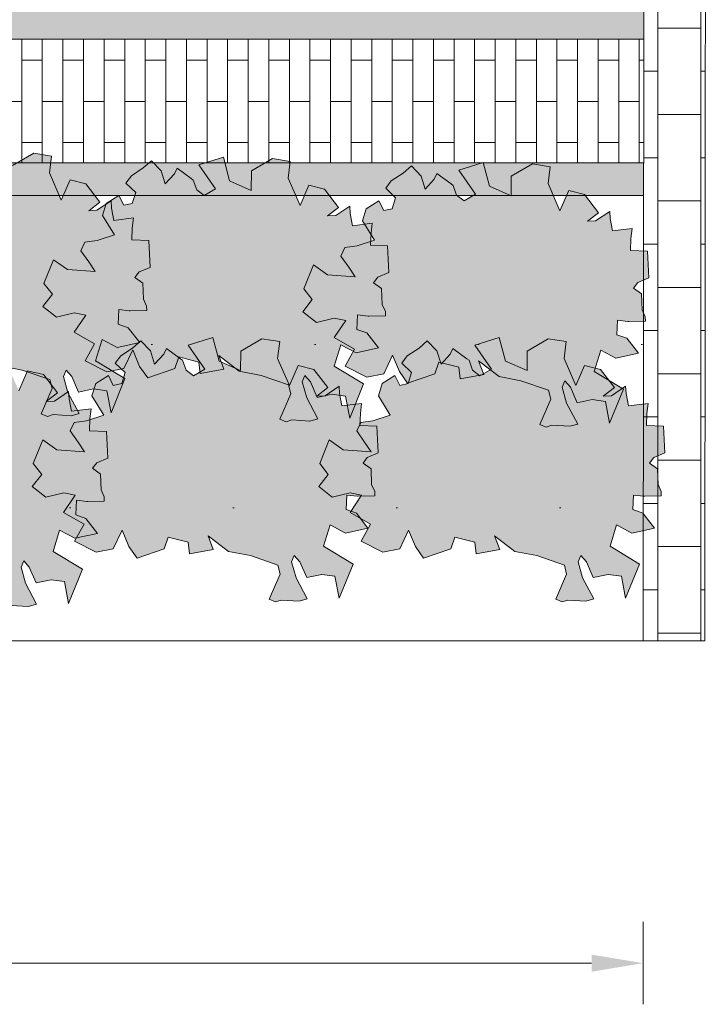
# Model space of a CAD drawing. Header units: metres. Extents: x 92403 to 95147, y 464428 to 465602.
# Tile 28 of 256: x 92442.16 to 92443.82, y 465000.07 to 465002.46. Entities that reach past the tile are written whole.
import ezdxf

# ---------------------------------------------------------------- set-up
doc = ezdxf.new("R2010")
doc.units = ezdxf.units.M
doc.layers.get('Defpoints').update_dxf_attribs({"linetype": 'CONTINUOUS'})
for name, color, linetype, lineweight in [('B-RO-VH-VERHARDING_STRAATBAKSTEEN-G', 252, 'CONTINUOUS', 5), ('N-RO-VH-KANTOPSLUITING_OPSLUITBAND-G', 7, 'CONTINUOUS', 5), ('X-XX-AL-M', 7, 'CONTINUOUS', 18), ('X-XX-AL-RMB - profiel', 7, 'CONTINUOUS', 9)]:
    doc.layers.add(name, color=color, linetype=linetype, lineweight=lineweight)
doc.layers.add('N-RO-GR-GROENSTROOK-A', color=7, linetype='CONTINUOUS', lineweight=0, true_color=0x5de817, transparency=0.7)
doc.layers.add('N-RO-VH-VERHARDING_STRAATBAKSTEEN-A', color=7, linetype='CONTINUOUS', lineweight=18, true_color=0xaa7a7a)
doc.styles.add('NLCS-ISO-M50-T25', font='NLCS-ISO.ttf', dxfattribs={"height": 0.125})
doc.dimstyles.new('NLCS-M50-T25-PIJL_L2_H1', dxfattribs={"dimscale": 0.05, "dimtxt": 2.5, "dimasz": 2.5, "dimexe": 2, "dimexo": 2, "dimgap": 0.7, "dimtad": 1, "dimzin": 0, "dimdsep": 46, "dimtxsty": 'NLCS-ISO-M50-T25', "dimcen": 2.5, "dimdle": 2, "dimclrd": 256, "dimclre": 256, "dimclrt": 256, "dimadec": 1, "dimazin": 0, "dimtfac": 1, "dimtdec": 3, "dimtofl": 0, "dimtmove": 0, "dimatfit": 3, "dimfxl": 2, "dimfxlon": 1, "dimtfillclr": 256, "dimtolj": 1, "dimtzin": 0, "dimlwd": -1, "dimlwe": -1, "dimarcsym": 0})

# ---------------------------------------------------------------- blocks, each defined once
blk = doc.blocks.new('*D183')
at = {"layer": 'Defpoints', "color": 0, "transparency": 16777216}
for p in [(92438.6752, 465001.6251), (92443.6709, 465001.6251), (92438.6752, 465000.1699)]:
    blk.add_point(p, dxfattribs=at)
at = {"layer": 'X-XX-AL-M', "transparency": 16777216}
for p, q in [((92438.6752, 465000.2699), (92438.6752, 465000.0699)), ((92443.6709, 465000.2699), (92443.6709, 465000.0699)), ((92443.5459, 465000.1699), (92438.8002, 465000.1699))]:
    blk.add_line(p, q, dxfattribs=at)
for points in [[(92438.8002, 465000.1907), (92438.8002, 465000.1491), (92438.6752, 465000.1699)], [(92443.5459, 465000.1907), (92443.5459, 465000.1491), (92443.6709, 465000.1699)]]:
    blk.add_solid(points, dxfattribs=at)
at = {"layer": 'X-XX-AL-M', "transparency": 16777216, "insert": (92441.173, 465000.2674), "char_height": 0.125, "attachment_point": 5, "style": 'NLCS-ISO-M50-T25'}
blk.add_mtext('\\A1;5.00', dxfattribs=at)

msp = doc.modelspace()

# ---------------------------------------------------------------- hatches: boundary and pattern name
at = {"layer": 'B-RO-VH-VERHARDING_STRAATBAKSTEEN-G', "ltscale": 0.1, "true_color": 0x794e4e, "transparency": 33554687}
h = msp.add_hatch(dxfattribs=at)
h.set_pattern_fill('KF-HALFSTEENS', color=27)
h.set_pattern_definition([(0, (92429.8464, 465096.10189), (0.105, 0.105), [0.105, -0.105]), (90, (92429.8464, 465096.10189), (-0.105, 6e-18), [])])
h.paths.add_polyline_path([(92443.824519, 465004.819315), (92443.675203, 465004.819315), (92443.671568, 465000.953477), (92443.820884, 465000.953477)])
at = {"layer": 'B-RO-VH-VERHARDING_STRAATBAKSTEEN-G', "ltscale": 0.1, "true_color": 0x794e4e}
h = msp.add_hatch(dxfattribs=at)
h.set_pattern_fill('KF-HALFSTEENS', color=27, angle=90)
h.set_pattern_definition([(90, (92443.57244, 465002.67301), (-0.105, 0.105), [0.105, -0.105]), (180, (92443.57244, 465002.67301), (-1e-17, -0.105), [])])
edge = h.paths.add_edge_path()
edge.add_line((92438.674234, 465002.133173), (92438.674234, 465002.673012))
edge.add_line((92438.674234, 465002.673012), (92443.57485, 465002.672569))
edge.add_line((92443.57485, 465002.672569), (92443.575065, 465002.564682))
edge.add_line((92443.575065, 465002.564682), (92439.123169, 465002.564215))
edge.add_arc((92439.123835, 465002.114216), 0.45, 90.08484, 177.585567)
at = {"layer": 'N-RO-GR-GROENSTROOK-A', "transparency": 33554508}
h = msp.add_hatch(color=256, dxfattribs=at)
h.dxf.hatch_style = 1
h.paths.add_polyline_path([(92442.109981, 465001.620996), (92442.163161, 465001.610861), (92442.230038, 465001.587855), (92442.235415, 465001.56586), (92442.209071, 465001.504747), (92442.22435, 465001.498161), (92442.23811, 465001.502887), (92442.281667, 465001.500097), (92442.301083, 465001.505581), (92442.274076, 465001.556655), (92442.263106, 465001.595486), (92442.269692, 465001.610765), (92442.283281, 465001.595316), (92442.299907, 465001.557243), (92442.336291, 465001.565005), (92442.368536, 465001.560697), (92442.378576, 465001.507346), (92442.412378, 465001.590405), (92442.340843, 465001.633469), (92442.356799, 465001.685306), (92442.393944, 465001.665761), (92442.448543, 465001.677664), (92442.420415, 465001.713933), (92442.39607, 465001.722548), (92442.39756, 465001.7581), (92442.423046, 465001.755139), (92442.425111, 465001.7549), (92442.46534, 465001.755783), (92442.465107, 465001.766424), (92442.457399, 465001.783481), (92442.456148, 465001.821898), (92442.436706, 465001.835806), (92442.446897, 465001.849389), (92442.473633, 465001.860577), (92442.470373, 465001.925526), (92442.429095, 465001.927256), (92442.430306, 465001.956142), (92442.433147, 465001.980508), (92442.385569, 465001.974646), (92442.379803, 465002.00461), (92442.37872, 465002.0222), (92442.344465, 465001.999151), (92442.324404, 465001.99829), (92442.351539, 465002.019019), (92442.317509, 465002.063392), (92442.279156, 465002.072855), (92442.257858, 465002.023861), (92442.229156, 465002.089877), (92442.234251, 465002.130777), (92442.190855, 465002.137833), (92442.139657, 465002.107638), (92442.139231, 465002.060257), (92442.086893, 465002.083531), (92442.071622, 465002.141128), (92442.012327, 465002.122532), (92442.05278, 465002.06388), (92442.024793, 465002.047638), (92442.006908, 465002.061481), (92441.998294, 465002.085542), (92441.993244, 465002.089158), (92441.959188, 465002.114284), (92441.952631, 465002.100549), (92441.930539, 465002.076073), (92441.920436, 465002.108052), (92441.897019, 465002.132602), (92441.877041, 465002.115108), (92441.848159, 465002.096154), (92441.834931, 465002.078378), (92441.858674, 465002.055386), (92441.85053, 465002.028623), (92441.830061, 465002.024244), (92441.818067, 465002.048315), (92441.787335, 465002.028653), (92441.778298, 465001.999178), (92441.807026, 465001.952409), (92441.76509, 465001.938454), (92441.735275, 465001.934466), (92441.725567, 465001.913793), (92441.744721, 465001.886803), (92441.760383, 465001.863364), (92441.692955, 465001.867892), (92441.65886, 465001.892103), (92441.635637, 465001.834417), (92441.656382, 465001.808146), (92441.633293, 465001.778475), (92441.666272, 465001.752477), (92441.709623, 465001.762968), (92441.737481, 465001.75748), (92441.709463, 465001.715707), (92441.758987, 465001.687314), (92441.7362, 465001.646239), (92441.788656, 465001.619555), (92441.830074, 465001.627378), (92441.85149, 465001.672963), (92441.868014, 465001.632859), (92441.887903, 465001.60479), (92441.953869, 465001.627427), (92441.963646, 465001.655954), (92442.012275, 465001.643442), (92442.015516, 465001.615286), (92442.072919, 465001.625974), (92442.060258, 465001.658976), (92442.109993, 465001.621012)])
h = msp.add_hatch(color=256, dxfattribs=at)
h.dxf.hatch_style = 1
h.paths.add_polyline_path([(92442.689815, 465001.60812), (92442.742995, 465001.597985), (92442.809872, 465001.574979), (92442.815249, 465001.552984), (92442.788905, 465001.491871), (92442.804183, 465001.485285), (92442.817943, 465001.490011), (92442.861501, 465001.487221), (92442.880917, 465001.492705), (92442.85391, 465001.543779), (92442.84294, 465001.582611), (92442.849526, 465001.597889), (92442.863115, 465001.58244), (92442.879741, 465001.544367), (92442.916124, 465001.552129), (92442.94837, 465001.547821), (92442.958409, 465001.49447), (92442.992211, 465001.577529), (92442.920677, 465001.620593), (92442.936633, 465001.67243), (92442.973778, 465001.652885), (92443.028377, 465001.664788), (92443.000249, 465001.701057), (92442.975903, 465001.709672), (92442.977393, 465001.745224), (92443.00288, 465001.742263), (92443.004945, 465001.742024), (92443.045174, 465001.742907), (92443.04494, 465001.753548), (92443.037232, 465001.770605), (92443.035982, 465001.809022), (92443.016539, 465001.82293), (92443.026731, 465001.836513), (92443.053467, 465001.847701), (92443.050207, 465001.91265), (92443.008929, 465001.91438), (92443.010139, 465001.943266), (92443.012981, 465001.967632), (92442.965403, 465001.96177), (92442.959637, 465001.991734), (92442.958553, 465002.009324), (92442.924299, 465001.986275), (92442.904237, 465001.985414), (92442.931373, 465002.006143), (92442.897343, 465002.050516), (92442.858989, 465002.059979), (92442.837691, 465002.010985), (92442.808989, 465002.077001), (92442.814084, 465002.117901), (92442.770689, 465002.124957), (92442.71949, 465002.094762), (92442.719065, 465002.047381), (92442.666726, 465002.070655), (92442.651455, 465002.128252), (92442.592161, 465002.109656), (92442.632614, 465002.051004), (92442.604626, 465002.034762), (92442.586742, 465002.048605), (92442.578127, 465002.072666), (92442.573078, 465002.076282), (92442.539021, 465002.101408), (92442.532464, 465002.087673), (92442.510373, 465002.063197), (92442.50027, 465002.095176), (92442.476852, 465002.119726), (92442.456874, 465002.102232), (92442.427993, 465002.083278), (92442.414764, 465002.065502), (92442.438507, 465002.04251), (92442.430364, 465002.015747), (92442.409895, 465002.011368), (92442.3979, 465002.035439), (92442.367169, 465002.015777), (92442.358131, 465001.986302), (92442.386859, 465001.939533), (92442.344924, 465001.925578), (92442.315109, 465001.92159), (92442.3054, 465001.900917), (92442.324554, 465001.873927), (92442.340216, 465001.850488), (92442.272788, 465001.855016), (92442.238694, 465001.879227), (92442.215471, 465001.821541), (92442.236216, 465001.79527), (92442.213127, 465001.765599), (92442.246106, 465001.739601), (92442.289457, 465001.750092), (92442.317314, 465001.744604), (92442.289297, 465001.702831), (92442.33882, 465001.674438), (92442.316033, 465001.633363), (92442.368489, 465001.606679), (92442.409908, 465001.614502), (92442.431323, 465001.660087), (92442.447847, 465001.619983), (92442.467737, 465001.591915), (92442.533702, 465001.614552), (92442.54348, 465001.643078), (92442.592108, 465001.630566), (92442.59535, 465001.60241), (92442.652753, 465001.613098), (92442.640092, 465001.6461), (92442.689827, 465001.608136)])
h = msp.add_hatch(color=256, dxfattribs=at)
h.dxf.hatch_style = 1
h.paths.add_polyline_path([(92443.321186, 465001.595244), (92443.374366, 465001.585109), (92443.441243, 465001.562103), (92443.44662, 465001.540108), (92443.420276, 465001.478995), (92443.435555, 465001.472409), (92443.449315, 465001.477135), (92443.492872, 465001.474345), (92443.512288, 465001.479829), (92443.485281, 465001.530903), (92443.474311, 465001.569735), (92443.480897, 465001.585013), (92443.494486, 465001.569564), (92443.511112, 465001.531491), (92443.547496, 465001.539253), (92443.579741, 465001.534945), (92443.589781, 465001.481594), (92443.623583, 465001.564653), (92443.552048, 465001.607717), (92443.568004, 465001.659554), (92443.605149, 465001.640009), (92443.659748, 465001.651912), (92443.63162, 465001.688181), (92443.607275, 465001.696796), (92443.608765, 465001.732348), (92443.634251, 465001.729387), (92443.636316, 465001.729148), (92443.676545, 465001.730031), (92443.676312, 465001.740672), (92443.668604, 465001.757729), (92443.667353, 465001.796146), (92443.647911, 465001.810054), (92443.658102, 465001.823637), (92443.684838, 465001.834825), (92443.681578, 465001.899774), (92443.6403, 465001.901504), (92443.641511, 465001.93039), (92443.644352, 465001.954756), (92443.596774, 465001.948894), (92443.591008, 465001.978858), (92443.589925, 465001.996448), (92443.55567, 465001.973399), (92443.535609, 465001.972538), (92443.562744, 465001.993267), (92443.528714, 465002.03764), (92443.490361, 465002.047103), (92443.469063, 465001.998109), (92443.440361, 465002.064125), (92443.445456, 465002.105025), (92443.40206, 465002.112081), (92443.350862, 465002.081886), (92443.350436, 465002.034505), (92443.298098, 465002.057779), (92443.282827, 465002.115376), (92443.223532, 465002.09678), (92443.263985, 465002.038128), (92443.235998, 465002.021886), (92443.218113, 465002.03573), (92443.209499, 465002.05979), (92443.204449, 465002.063406), (92443.170393, 465002.088532), (92443.163836, 465002.074797), (92443.141744, 465002.050321), (92443.131641, 465002.0823), (92443.108224, 465002.10685), (92443.088246, 465002.089356), (92443.059364, 465002.070402), (92443.046136, 465002.052626), (92443.069879, 465002.029634), (92443.061735, 465002.002871), (92443.041266, 465001.998492), (92443.029272, 465002.022563), (92442.99854, 465002.002901), (92442.989503, 465001.973427), (92443.018231, 465001.926657), (92442.976295, 465001.912702), (92442.94648, 465001.908714), (92442.936772, 465001.888041), (92442.955926, 465001.861051), (92442.971588, 465001.837612), (92442.90416, 465001.84214), (92442.870065, 465001.866351), (92442.846842, 465001.808665), (92442.867587, 465001.782394), (92442.844498, 465001.752723), (92442.877477, 465001.726725), (92442.920828, 465001.737216), (92442.948686, 465001.731728), (92442.920668, 465001.689955), (92442.970192, 465001.661562), (92442.947405, 465001.620487), (92442.999861, 465001.593804), (92443.041279, 465001.601626), (92443.062695, 465001.647211), (92443.079219, 465001.607107), (92443.099108, 465001.579039), (92443.165074, 465001.601676), (92443.174851, 465001.630202), (92443.22348, 465001.61769), (92443.226721, 465001.589534), (92443.284124, 465001.600222), (92443.271463, 465001.633224), (92443.321199, 465001.59526)])
h = msp.add_hatch(color=256, dxfattribs=at)
h.dxf.hatch_style = 1
h.paths.add_polyline_path([(92442.664046, 465001.170316), (92442.717226, 465001.16018), (92442.784103, 465001.137175), (92442.78948, 465001.11518), (92442.763136, 465001.054066), (92442.778414, 465001.04748), (92442.792174, 465001.052206), (92442.835732, 465001.049416), (92442.855148, 465001.054901), (92442.828141, 465001.105974), (92442.817171, 465001.144806), (92442.823757, 465001.160084), (92442.837346, 465001.144635), (92442.853972, 465001.106562), (92442.890355, 465001.114325), (92442.922601, 465001.110016), (92442.93264, 465001.056665), (92442.966442, 465001.139725), (92442.894908, 465001.182789), (92442.910864, 465001.234625), (92442.948009, 465001.21508), (92443.002608, 465001.226983), (92442.97448, 465001.263253), (92442.950134, 465001.271867), (92442.951624, 465001.307419), (92442.977111, 465001.304459), (92442.979176, 465001.304219), (92443.019405, 465001.305103), (92443.019171, 465001.315743), (92443.011463, 465001.332801), (92443.010213, 465001.371217), (92442.99077, 465001.385126), (92443.000962, 465001.398709), (92443.027698, 465001.409896), (92443.024438, 465001.474846), (92442.98316, 465001.476576), (92442.98437, 465001.505462), (92442.987212, 465001.529828), (92442.939634, 465001.523965), (92442.933868, 465001.553929), (92442.932784, 465001.57152), (92442.89853, 465001.548471), (92442.878468, 465001.547609), (92442.905604, 465001.568338), (92442.871574, 465001.612711), (92442.833221, 465001.622175), (92442.811922, 465001.573181), (92442.783221, 465001.639197), (92442.788315, 465001.680097), (92442.74492, 465001.687153), (92442.693721, 465001.656957), (92442.693296, 465001.609577), (92442.640957, 465001.632851), (92442.625687, 465001.690447), (92442.566392, 465001.671852), (92442.606845, 465001.6132), (92442.578857, 465001.596958), (92442.560973, 465001.610801), (92442.552358, 465001.634861), (92442.547309, 465001.638477), (92442.513252, 465001.663604), (92442.506695, 465001.649869), (92442.484604, 465001.625393), (92442.474501, 465001.657372), (92442.451084, 465001.681921), (92442.431105, 465001.664428), (92442.402224, 465001.645474), (92442.388995, 465001.627697), (92442.412738, 465001.604705), (92442.404595, 465001.577943), (92442.384126, 465001.573563), (92442.372131, 465001.597634), (92442.3414, 465001.577973), (92442.332362, 465001.548498), (92442.36109, 465001.501729), (92442.319155, 465001.487774), (92442.28934, 465001.483786), (92442.279631, 465001.463112), (92442.298785, 465001.436122), (92442.314448, 465001.412683), (92442.24702, 465001.417211), (92442.212925, 465001.441423), (92442.189702, 465001.383737), (92442.210447, 465001.357466), (92442.187358, 465001.327795), (92442.220337, 465001.301797), (92442.263688, 465001.312288), (92442.291545, 465001.3068), (92442.263528, 465001.265027), (92442.313051, 465001.236634), (92442.290264, 465001.195558), (92442.34272, 465001.168875), (92442.384139, 465001.176698), (92442.405554, 465001.222282), (92442.422078, 465001.182178), (92442.441968, 465001.15411), (92442.507933, 465001.176747), (92442.517711, 465001.205274), (92442.56634, 465001.192761), (92442.569581, 465001.164605), (92442.626984, 465001.175293), (92442.614323, 465001.208296), (92442.664058, 465001.170332)])
h = msp.add_hatch(color=256, dxfattribs=at)
h.dxf.hatch_style = 1
h.paths.add_polyline_path([(92443.359843, 465001.170316), (92443.413023, 465001.16018), (92443.4799, 465001.137175), (92443.485277, 465001.11518), (92443.458933, 465001.054066), (92443.474211, 465001.04748), (92443.487971, 465001.052206), (92443.531529, 465001.049416), (92443.550944, 465001.054901), (92443.523938, 465001.105974), (92443.512968, 465001.144806), (92443.519553, 465001.160084), (92443.533143, 465001.144635), (92443.549768, 465001.106562), (92443.586152, 465001.114325), (92443.618398, 465001.110016), (92443.628437, 465001.056665), (92443.662239, 465001.139725), (92443.590705, 465001.182789), (92443.606661, 465001.234625), (92443.643806, 465001.21508), (92443.698404, 465001.226983), (92443.670277, 465001.263253), (92443.645931, 465001.271867), (92443.647421, 465001.307419), (92443.672908, 465001.304459), (92443.674972, 465001.304219), (92443.715202, 465001.305103), (92443.714968, 465001.315743), (92443.70726, 465001.332801), (92443.706009, 465001.371217), (92443.686567, 465001.385126), (92443.696759, 465001.398709), (92443.723494, 465001.409896), (92443.720235, 465001.474846), (92443.678956, 465001.476576), (92443.680167, 465001.505462), (92443.683009, 465001.529828), (92443.63543, 465001.523965), (92443.629664, 465001.553929), (92443.628581, 465001.57152), (92443.594326, 465001.548471), (92443.574265, 465001.547609), (92443.601401, 465001.568338), (92443.567371, 465001.612711), (92443.529017, 465001.622175), (92443.507719, 465001.573181), (92443.479017, 465001.639197), (92443.484112, 465001.680097), (92443.440716, 465001.687153), (92443.389518, 465001.656957), (92443.389093, 465001.609577), (92443.336754, 465001.632851), (92443.321483, 465001.690447), (92443.262189, 465001.671852), (92443.302642, 465001.6132), (92443.274654, 465001.596958), (92443.256769, 465001.610801), (92443.248155, 465001.634861), (92443.243105, 465001.638477), (92443.209049, 465001.663604), (92443.202492, 465001.649869), (92443.180401, 465001.625393), (92443.170298, 465001.657372), (92443.14688, 465001.681921), (92443.126902, 465001.664428), (92443.09802, 465001.645474), (92443.084792, 465001.627697), (92443.108535, 465001.604705), (92443.100392, 465001.577943), (92443.079923, 465001.573563), (92443.067928, 465001.597634), (92443.037196, 465001.577973), (92443.028159, 465001.548498), (92443.056887, 465001.501729), (92443.014952, 465001.487774), (92442.985137, 465001.483786), (92442.975428, 465001.463112), (92442.994582, 465001.436122), (92443.010244, 465001.412683), (92442.942816, 465001.417211), (92442.908722, 465001.441423), (92442.885499, 465001.383737), (92442.906244, 465001.357466), (92442.883154, 465001.327795), (92442.916134, 465001.301797), (92442.959485, 465001.312288), (92442.987342, 465001.3068), (92442.959325, 465001.265027), (92443.008848, 465001.236634), (92442.986061, 465001.195558), (92443.038517, 465001.168875), (92443.079935, 465001.176698), (92443.101351, 465001.222282), (92443.117875, 465001.182178), (92443.137764, 465001.15411), (92443.20373, 465001.176747), (92443.213508, 465001.205274), (92443.262136, 465001.192761), (92443.265377, 465001.164605), (92443.32278, 465001.175293), (92443.31012, 465001.208296), (92443.359855, 465001.170332)])
h = msp.add_hatch(color=256, dxfattribs=at)
h.dxf.hatch_style = 1
h.paths.add_polyline_path([(92442.0069, 465001.15744), (92442.060079, 465001.147304), (92442.126957, 465001.124299), (92442.132334, 465001.102304), (92442.10599, 465001.041191), (92442.121268, 465001.034604), (92442.135028, 465001.03933), (92442.178586, 465001.03654), (92442.198001, 465001.042025), (92442.170995, 465001.093098), (92442.160025, 465001.13193), (92442.16661, 465001.147208), (92442.1802, 465001.131759), (92442.196825, 465001.093687), (92442.233209, 465001.101449), (92442.265455, 465001.097141), (92442.275494, 465001.043789), (92442.309296, 465001.126849), (92442.237762, 465001.169913), (92442.253718, 465001.221749), (92442.290863, 465001.202204), (92442.345461, 465001.214107), (92442.317334, 465001.250377), (92442.292988, 465001.258991), (92442.294478, 465001.294543), (92442.319965, 465001.291583), (92442.322029, 465001.291343), (92442.362259, 465001.292227), (92442.362025, 465001.302867), (92442.354317, 465001.319925), (92442.353066, 465001.358341), (92442.333624, 465001.37225), (92442.343816, 465001.385833), (92442.370551, 465001.39702), (92442.367292, 465001.46197), (92442.326013, 465001.4637), (92442.327224, 465001.492586), (92442.330066, 465001.516952), (92442.282487, 465001.511089), (92442.276721, 465001.541053), (92442.275638, 465001.558644), (92442.241383, 465001.535595), (92442.221322, 465001.534733), (92442.248458, 465001.555462), (92442.214428, 465001.599835), (92442.176074, 465001.609299), (92442.154776, 465001.560305), (92442.126074, 465001.626321), (92442.131169, 465001.667221), (92442.087773, 465001.674277), (92442.036575, 465001.644081), (92442.03615, 465001.596701), (92441.983811, 465001.619975), (92441.96854, 465001.677571), (92441.909246, 465001.658976), (92441.949699, 465001.600324), (92441.921711, 465001.584082), (92441.903826, 465001.597925), (92441.895212, 465001.621985), (92441.890162, 465001.625601), (92441.856106, 465001.650728), (92441.849549, 465001.636993), (92441.827458, 465001.612517), (92441.817355, 465001.644496), (92441.793937, 465001.669046), (92441.773959, 465001.651552), (92441.745077, 465001.632598), (92441.731849, 465001.614822), (92441.755592, 465001.591829), (92441.747449, 465001.565067), (92441.72698, 465001.560687), (92441.714985, 465001.584758), (92441.684253, 465001.565097), (92441.675216, 465001.535622), (92441.703944, 465001.488853), (92441.662008, 465001.474898), (92441.632194, 465001.47091), (92441.622485, 465001.450236), (92441.641639, 465001.423246), (92441.657301, 465001.399807), (92441.589873, 465001.404335), (92441.555779, 465001.428547), (92441.532556, 465001.370861), (92441.553301, 465001.34459), (92441.530211, 465001.314919), (92441.563191, 465001.288921), (92441.606542, 465001.299412), (92441.634399, 465001.293924), (92441.606382, 465001.252151), (92441.655905, 465001.223758), (92441.633118, 465001.182682), (92441.685574, 465001.155999), (92441.726992, 465001.163822), (92441.748408, 465001.209406), (92441.764932, 465001.169302), (92441.784821, 465001.141234), (92441.850787, 465001.163871), (92441.860565, 465001.192398), (92441.909193, 465001.179885), (92441.912434, 465001.151729), (92441.969837, 465001.162417), (92441.957177, 465001.19542), (92442.006912, 465001.157456)])
at = {"layer": 'N-RO-VH-VERHARDING_STRAATBAKSTEEN-A', "ltscale": 0.1, "true_color": 0x97695e}
h = msp.add_hatch(dxfattribs=at)
h.set_pattern_fill('WF-HALFSTEENS', color=35)
h.set_pattern_definition([(90, (-83.788273, -156.336184), (-0.05, 3e-18), []), (0, (-83.78827, -156.33618), (0.05, 0.1), [0.05, -0.05])])
edge = h.paths.add_edge_path()
edge.add_line((92439.125203, 465002.414742), (92443.672517, 465002.414742))
edge.add_line((92443.672517, 465002.414742), (92443.672182, 465002.114742))
edge.add_line((92443.672182, 465002.114742), (92438.825203, 465002.114742))
edge.add_arc((92439.125203, 465002.114742), 0.3, 90, 180, ccw=False)
at = {"layer": 'X-XX-AL-RMB - profiel', "ltscale": 1}
h = msp.add_hatch(color=251, dxfattribs=at)
h.dxf.hatch_style = 1
h.paths.add_polyline_path([(92443.672684, 465002.564742), (92439.125203, 465002.564742, 0.41421356), (92438.675203, 465002.114742), (92438.675203, 465000.953477), (92438.825203, 465000.953477), (92438.825203, 465002.114742, -0.41421356), (92439.125203, 465002.414742), (92443.672517, 465002.414742)])
at = {"layer": 'X-XX-AL-RMB - profiel', "true_color": 0xb0b0b0}
h = msp.add_hatch(color=253, dxfattribs=at)
h.dxf.hatch_style = 1
h.paths.add_polyline_path([(92443.672182, 465002.034742), (92438.825203, 465002.034742), (92438.825203, 465002.114742), (92443.672182, 465002.114742)])
at = {"layer": 'X-XX-AL-RMB - profiel', "true_color": 0x1a4a17, "transparency": 33554687}
h = msp.add_hatch(dxfattribs=at)
h.set_pattern_fill('AGR-GRAS_SPORTVELD', color=99, scale=0.5, pattern_type=2)
h.set_pattern_definition([(0, (-83.76965, -185.8332), (0.1984375, 0.396875), [0, -0.396875])])
h.paths.add_polyline_path([(92443.672182, 465002.034742), (92438.825203, 465002.034742), (92438.825203, 465000.953477), (92443.670884, 465000.953477)])

# ---------------------------------------------------------------- linework, layer by layer
at = {"layer": 'N-RO-VH-KANTOPSLUITING_OPSLUITBAND-G', "flags": 128}
msp.add_lwpolyline([(92443.672684, 465002.564742), (92439.125203, 465002.564742, 0.41421356), (92438.675203, 465002.114742), (92438.675203, 465000.953477), (92438.825203, 465000.953477), (92438.825203, 465002.114742, -0.41421356), (92439.125203, 465002.414742), (92443.672517, 465002.414742)], format="xyb", close=True, dxfattribs=at)
at = {"layer": 'X-XX-AL-RMB - profiel'}
msp.add_lwpolyline([(92443.824519, 465004.819315), (92421.405894, 465004.819277), (92421.405894, 465000.953477), (92443.820884, 465000.953477)], close=True, dxfattribs=at)
at = {"layer": 'X-XX-AL-RMB - profiel', "flags": 128}
msp.add_lwpolyline([(92443.675203, 465004.819315), (92443.824519, 465004.819315), (92443.820884, 465000.953477), (92443.670884, 465000.953477), (92443.675203, 465004.819315)], dxfattribs=at)
at = {"layer": 'X-XX-AL-RMB - profiel', "color": 251}
for points in [[(92442.109981, 465001.620996), (92442.163161, 465001.610861), (92442.230038, 465001.587855), (92442.235415, 465001.56586), (92442.209071, 465001.504747), (92442.22435, 465001.498161), (92442.23811, 465001.502887), (92442.281667, 465001.500097), (92442.301083, 465001.505581), (92442.274076, 465001.556655), (92442.263106, 465001.595486), (92442.269692, 465001.610765), (92442.283281, 465001.595316), (92442.299907, 465001.557243), (92442.336291, 465001.565005), (92442.368536, 465001.560697), (92442.378576, 465001.507346), (92442.412378, 465001.590405), (92442.340843, 465001.633469), (92442.356799, 465001.685306), (92442.393944, 465001.665761), (92442.448543, 465001.677664), (92442.420415, 465001.713933), (92442.39607, 465001.722548), (92442.39756, 465001.7581), (92442.423046, 465001.755139), (92442.425111, 465001.7549), (92442.46534, 465001.755783), (92442.465107, 465001.766424), (92442.457399, 465001.783481), (92442.456148, 465001.821898), (92442.436706, 465001.835806), (92442.446897, 465001.849389), (92442.473633, 465001.860577), (92442.470373, 465001.925526), (92442.429095, 465001.927256), (92442.430306, 465001.956142), (92442.433147, 465001.980508), (92442.385569, 465001.974646), (92442.379803, 465002.00461), (92442.37872, 465002.0222), (92442.344465, 465001.999151), (92442.324404, 465001.99829), (92442.351539, 465002.019019), (92442.317509, 465002.063392), (92442.279156, 465002.072855), (92442.257858, 465002.023861), (92442.229156, 465002.089877), (92442.234251, 465002.130777), (92442.190855, 465002.137833), (92442.139657, 465002.107638)], [(92442.135028, 465001.03933), (92442.178586, 465001.03654), (92442.198001, 465001.042025), (92442.170995, 465001.093098), (92442.160025, 465001.13193), (92442.16661, 465001.147208), (92442.1802, 465001.131759), (92442.196825, 465001.093687), (92442.233209, 465001.101449), (92442.265455, 465001.097141), (92442.275494, 465001.043789), (92442.309296, 465001.126849), (92442.237762, 465001.169913), (92442.253718, 465001.221749), (92442.290863, 465001.202204), (92442.345461, 465001.214107), (92442.317334, 465001.250377), (92442.292988, 465001.258991), (92442.294478, 465001.294543), (92442.319965, 465001.291583), (92442.322029, 465001.291343), (92442.362259, 465001.292227), (92442.362025, 465001.302867), (92442.354317, 465001.319925), (92442.353066, 465001.358341), (92442.333624, 465001.37225), (92442.343816, 465001.385833), (92442.370551, 465001.39702), (92442.367292, 465001.46197), (92442.326013, 465001.4637), (92442.327224, 465001.492586), (92442.330066, 465001.516952), (92442.282487, 465001.511089), (92442.276721, 465001.541053), (92442.275638, 465001.558644), (92442.241383, 465001.535595), (92442.221322, 465001.534733), (92442.248458, 465001.555462), (92442.214428, 465001.599835), (92442.176074, 465001.609299), (92442.154776, 465001.560305)]]:
    msp.add_lwpolyline(points, dxfattribs=at)
for points in [[(92442.689815, 465001.60812), (92442.742995, 465001.597985), (92442.809872, 465001.574979), (92442.815249, 465001.552984), (92442.788905, 465001.491871), (92442.804183, 465001.485285), (92442.817943, 465001.490011), (92442.861501, 465001.487221), (92442.880917, 465001.492705), (92442.85391, 465001.543779), (92442.84294, 465001.582611), (92442.849526, 465001.597889), (92442.863115, 465001.58244), (92442.879741, 465001.544367), (92442.916124, 465001.552129), (92442.94837, 465001.547821), (92442.958409, 465001.49447), (92442.992211, 465001.577529), (92442.920677, 465001.620593), (92442.936633, 465001.67243), (92442.973778, 465001.652885), (92443.028377, 465001.664788), (92443.000249, 465001.701057), (92442.975903, 465001.709672), (92442.977393, 465001.745224), (92443.00288, 465001.742263), (92443.004945, 465001.742024), (92443.045174, 465001.742907), (92443.04494, 465001.753548), (92443.037232, 465001.770605), (92443.035982, 465001.809022), (92443.016539, 465001.82293), (92443.026731, 465001.836513), (92443.053467, 465001.847701), (92443.050207, 465001.91265), (92443.008929, 465001.91438), (92443.010139, 465001.943266), (92443.012981, 465001.967632), (92442.965403, 465001.96177), (92442.959637, 465001.991734), (92442.958553, 465002.009324), (92442.924299, 465001.986275), (92442.904237, 465001.985414), (92442.931373, 465002.006143), (92442.897343, 465002.050516), (92442.858989, 465002.059979), (92442.837691, 465002.010985), (92442.808989, 465002.077001), (92442.814084, 465002.117901), (92442.770689, 465002.124957), (92442.71949, 465002.094762), (92442.719065, 465002.047381), (92442.666726, 465002.070655), (92442.651455, 465002.128252), (92442.592161, 465002.109656), (92442.632614, 465002.051004), (92442.604626, 465002.034762), (92442.586742, 465002.048605), (92442.578127, 465002.072666), (92442.573078, 465002.076282), (92442.539021, 465002.101408), (92442.532464, 465002.087673), (92442.510373, 465002.063197), (92442.50027, 465002.095176), (92442.476852, 465002.119726), (92442.456874, 465002.102232), (92442.427993, 465002.083278), (92442.414764, 465002.065502), (92442.438507, 465002.04251), (92442.430364, 465002.015747), (92442.409895, 465002.011368), (92442.3979, 465002.035439), (92442.367169, 465002.015777), (92442.358131, 465001.986302), (92442.386859, 465001.939533), (92442.344924, 465001.925578), (92442.315109, 465001.92159), (92442.3054, 465001.900917), (92442.324554, 465001.873927), (92442.340216, 465001.850488), (92442.272788, 465001.855016), (92442.238694, 465001.879227), (92442.215471, 465001.821541), (92442.236216, 465001.79527), (92442.213127, 465001.765599), (92442.246106, 465001.739601), (92442.289457, 465001.750092), (92442.317314, 465001.744604), (92442.289297, 465001.702831), (92442.33882, 465001.674438), (92442.316033, 465001.633363), (92442.368489, 465001.606679), (92442.409908, 465001.614502), (92442.431323, 465001.660087), (92442.447847, 465001.619983), (92442.467737, 465001.591915), (92442.533702, 465001.614552), (92442.54348, 465001.643078), (92442.592108, 465001.630566), (92442.59535, 465001.60241), (92442.652753, 465001.613098), (92442.640092, 465001.6461), (92442.689827, 465001.608136)], [(92443.321186, 465001.595244), (92443.374366, 465001.585109), (92443.441243, 465001.562103), (92443.44662, 465001.540108), (92443.420276, 465001.478995), (92443.435555, 465001.472409), (92443.449315, 465001.477135), (92443.492872, 465001.474345), (92443.512288, 465001.479829), (92443.485281, 465001.530903), (92443.474311, 465001.569735), (92443.480897, 465001.585013), (92443.494486, 465001.569564), (92443.511112, 465001.531491), (92443.547496, 465001.539253), (92443.579741, 465001.534945), (92443.589781, 465001.481594), (92443.623583, 465001.564653), (92443.552048, 465001.607717), (92443.568004, 465001.659554), (92443.605149, 465001.640009), (92443.659748, 465001.651912), (92443.63162, 465001.688181), (92443.607275, 465001.696796), (92443.608765, 465001.732348), (92443.634251, 465001.729387), (92443.636316, 465001.729148), (92443.676545, 465001.730031), (92443.676312, 465001.740672), (92443.668604, 465001.757729), (92443.667353, 465001.796146), (92443.647911, 465001.810054), (92443.658102, 465001.823637), (92443.684838, 465001.834825), (92443.681578, 465001.899774), (92443.6403, 465001.901504), (92443.641511, 465001.93039), (92443.644352, 465001.954756), (92443.596774, 465001.948894), (92443.591008, 465001.978858), (92443.589925, 465001.996448), (92443.55567, 465001.973399), (92443.535609, 465001.972538), (92443.562744, 465001.993267), (92443.528714, 465002.03764), (92443.490361, 465002.047103), (92443.469063, 465001.998109), (92443.440361, 465002.064125), (92443.445456, 465002.105025), (92443.40206, 465002.112081), (92443.350862, 465002.081886), (92443.350436, 465002.034505), (92443.298098, 465002.057779), (92443.282827, 465002.115376), (92443.223532, 465002.09678), (92443.263985, 465002.038128), (92443.235998, 465002.021886), (92443.218113, 465002.03573), (92443.209499, 465002.05979), (92443.204449, 465002.063406), (92443.170393, 465002.088532), (92443.163836, 465002.074797), (92443.141744, 465002.050321), (92443.131641, 465002.0823), (92443.108224, 465002.10685), (92443.088246, 465002.089356), (92443.059364, 465002.070402), (92443.046136, 465002.052626), (92443.069879, 465002.029634), (92443.061735, 465002.002871), (92443.041266, 465001.998492), (92443.029272, 465002.022563), (92442.99854, 465002.002901), (92442.989503, 465001.973427), (92443.018231, 465001.926657), (92442.976295, 465001.912702), (92442.94648, 465001.908714), (92442.936772, 465001.888041), (92442.955926, 465001.861051), (92442.971588, 465001.837612), (92442.90416, 465001.84214), (92442.870065, 465001.866351), (92442.846842, 465001.808665), (92442.867587, 465001.782394), (92442.844498, 465001.752723), (92442.877477, 465001.726725), (92442.920828, 465001.737216), (92442.948686, 465001.731728), (92442.920668, 465001.689955), (92442.970192, 465001.661562), (92442.947405, 465001.620487), (92442.999861, 465001.593804), (92443.041279, 465001.601626), (92443.062695, 465001.647211), (92443.079219, 465001.607107), (92443.099108, 465001.579039), (92443.165074, 465001.601676), (92443.174851, 465001.630202), (92443.22348, 465001.61769), (92443.226721, 465001.589534), (92443.284124, 465001.600222), (92443.271463, 465001.633224), (92443.321199, 465001.59526)], [(92442.664046, 465001.170316), (92442.717226, 465001.16018), (92442.784103, 465001.137175), (92442.78948, 465001.11518), (92442.763136, 465001.054066), (92442.778414, 465001.04748), (92442.792174, 465001.052206), (92442.835732, 465001.049416), (92442.855148, 465001.054901), (92442.828141, 465001.105974), (92442.817171, 465001.144806), (92442.823757, 465001.160084), (92442.837346, 465001.144635), (92442.853972, 465001.106562), (92442.890355, 465001.114325), (92442.922601, 465001.110016), (92442.93264, 465001.056665), (92442.966442, 465001.139725), (92442.894908, 465001.182789), (92442.910864, 465001.234625), (92442.948009, 465001.21508), (92443.002608, 465001.226983), (92442.97448, 465001.263253), (92442.950134, 465001.271867), (92442.951624, 465001.307419), (92442.977111, 465001.304459), (92442.979176, 465001.304219), (92443.019405, 465001.305103), (92443.019171, 465001.315743), (92443.011463, 465001.332801), (92443.010213, 465001.371217), (92442.99077, 465001.385126), (92443.000962, 465001.398709), (92443.027698, 465001.409896), (92443.024438, 465001.474846), (92442.98316, 465001.476576), (92442.98437, 465001.505462), (92442.987212, 465001.529828), (92442.939634, 465001.523965), (92442.933868, 465001.553929), (92442.932784, 465001.57152), (92442.89853, 465001.548471), (92442.878468, 465001.547609), (92442.905604, 465001.568338), (92442.871574, 465001.612711), (92442.833221, 465001.622175), (92442.811922, 465001.573181), (92442.783221, 465001.639197), (92442.788315, 465001.680097), (92442.74492, 465001.687153), (92442.693721, 465001.656957), (92442.693296, 465001.609577), (92442.640957, 465001.632851), (92442.625687, 465001.690447), (92442.566392, 465001.671852), (92442.606845, 465001.6132), (92442.578857, 465001.596958), (92442.560973, 465001.610801), (92442.552358, 465001.634861), (92442.547309, 465001.638477), (92442.513252, 465001.663604), (92442.506695, 465001.649869), (92442.484604, 465001.625393), (92442.474501, 465001.657372), (92442.451084, 465001.681921), (92442.431105, 465001.664428), (92442.402224, 465001.645474), (92442.388995, 465001.627697), (92442.412738, 465001.604705), (92442.404595, 465001.577943), (92442.384126, 465001.573563), (92442.372131, 465001.597634), (92442.3414, 465001.577973), (92442.332362, 465001.548498), (92442.36109, 465001.501729), (92442.319155, 465001.487774), (92442.28934, 465001.483786), (92442.279631, 465001.463112), (92442.298785, 465001.436122), (92442.314448, 465001.412683), (92442.24702, 465001.417211), (92442.212925, 465001.441423), (92442.189702, 465001.383737), (92442.210447, 465001.357466), (92442.187358, 465001.327795), (92442.220337, 465001.301797), (92442.263688, 465001.312288), (92442.291545, 465001.3068), (92442.263528, 465001.265027), (92442.313051, 465001.236634), (92442.290264, 465001.195558), (92442.34272, 465001.168875), (92442.384139, 465001.176698), (92442.405554, 465001.222282), (92442.422078, 465001.182178), (92442.441968, 465001.15411), (92442.507933, 465001.176747), (92442.517711, 465001.205274), (92442.56634, 465001.192761), (92442.569581, 465001.164605), (92442.626984, 465001.175293), (92442.614323, 465001.208296), (92442.664058, 465001.170332)], [(92443.359843, 465001.170316), (92443.413023, 465001.16018), (92443.4799, 465001.137175), (92443.485277, 465001.11518), (92443.458933, 465001.054066), (92443.474211, 465001.04748), (92443.487971, 465001.052206), (92443.531529, 465001.049416), (92443.550944, 465001.054901), (92443.523938, 465001.105974), (92443.512968, 465001.144806), (92443.519553, 465001.160084), (92443.533143, 465001.144635), (92443.549768, 465001.106562), (92443.586152, 465001.114325), (92443.618398, 465001.110016), (92443.628437, 465001.056665), (92443.662239, 465001.139725), (92443.590705, 465001.182789), (92443.606661, 465001.234625), (92443.643806, 465001.21508), (92443.698404, 465001.226983), (92443.670277, 465001.263253), (92443.645931, 465001.271867), (92443.647421, 465001.307419), (92443.672908, 465001.304459), (92443.674972, 465001.304219), (92443.715202, 465001.305103), (92443.714968, 465001.315743), (92443.70726, 465001.332801), (92443.706009, 465001.371217), (92443.686567, 465001.385126), (92443.696759, 465001.398709), (92443.723494, 465001.409896), (92443.720235, 465001.474846), (92443.678956, 465001.476576), (92443.680167, 465001.505462), (92443.683009, 465001.529828), (92443.63543, 465001.523965), (92443.629664, 465001.553929), (92443.628581, 465001.57152), (92443.594326, 465001.548471), (92443.574265, 465001.547609), (92443.601401, 465001.568338), (92443.567371, 465001.612711), (92443.529017, 465001.622175), (92443.507719, 465001.573181), (92443.479017, 465001.639197), (92443.484112, 465001.680097), (92443.440716, 465001.687153), (92443.389518, 465001.656957), (92443.389093, 465001.609577), (92443.336754, 465001.632851), (92443.321483, 465001.690447), (92443.262189, 465001.671852), (92443.302642, 465001.6132), (92443.274654, 465001.596958), (92443.256769, 465001.610801), (92443.248155, 465001.634861), (92443.243105, 465001.638477), (92443.209049, 465001.663604), (92443.202492, 465001.649869), (92443.180401, 465001.625393), (92443.170298, 465001.657372), (92443.14688, 465001.681921), (92443.126902, 465001.664428), (92443.09802, 465001.645474), (92443.084792, 465001.627697), (92443.108535, 465001.604705), (92443.100392, 465001.577943), (92443.079923, 465001.573563), (92443.067928, 465001.597634), (92443.037196, 465001.577973), (92443.028159, 465001.548498), (92443.056887, 465001.501729), (92443.014952, 465001.487774), (92442.985137, 465001.483786), (92442.975428, 465001.463112), (92442.994582, 465001.436122), (92443.010244, 465001.412683), (92442.942816, 465001.417211), (92442.908722, 465001.441423), (92442.885499, 465001.383737), (92442.906244, 465001.357466), (92442.883154, 465001.327795), (92442.916134, 465001.301797), (92442.959485, 465001.312288), (92442.987342, 465001.3068), (92442.959325, 465001.265027), (92443.008848, 465001.236634), (92442.986061, 465001.195558), (92443.038517, 465001.168875), (92443.079935, 465001.176698), (92443.101351, 465001.222282), (92443.117875, 465001.182178), (92443.137764, 465001.15411), (92443.20373, 465001.176747), (92443.213508, 465001.205274), (92443.262136, 465001.192761), (92443.265377, 465001.164605), (92443.32278, 465001.175293), (92443.31012, 465001.208296), (92443.359855, 465001.170332)]]:
    msp.add_lwpolyline(points, close=True, dxfattribs=at)
at = {"layer": 'X-XX-AL-RMB - profiel', "flags": 128}
msp.add_lwpolyline([(92443.672182, 465002.034742), (92438.825203, 465002.034742), (92438.825203, 465002.114742), (92443.672182, 465002.114742)], close=True, dxfattribs=at)

# ---------------------------------------------------------------- dimensions: what is measured, and where the dimension line sits
at = {"layer": 'X-XX-AL-M'}
dim = msp.add_aligned_dim(p1=(92443.670884, 465001.625073), p2=(92438.675203, 465001.625073), distance=1.455174, dimstyle='NLCS-M50-T25-PIJL_L2_H1', dxfattribs=at)
dim.commit()
dim.dimension.update_dxf_attribs({"geometry": '*D183', "text_midpoint": (92441.173044, 465000.2674)})

doc.saveas('drawing.dxf')
